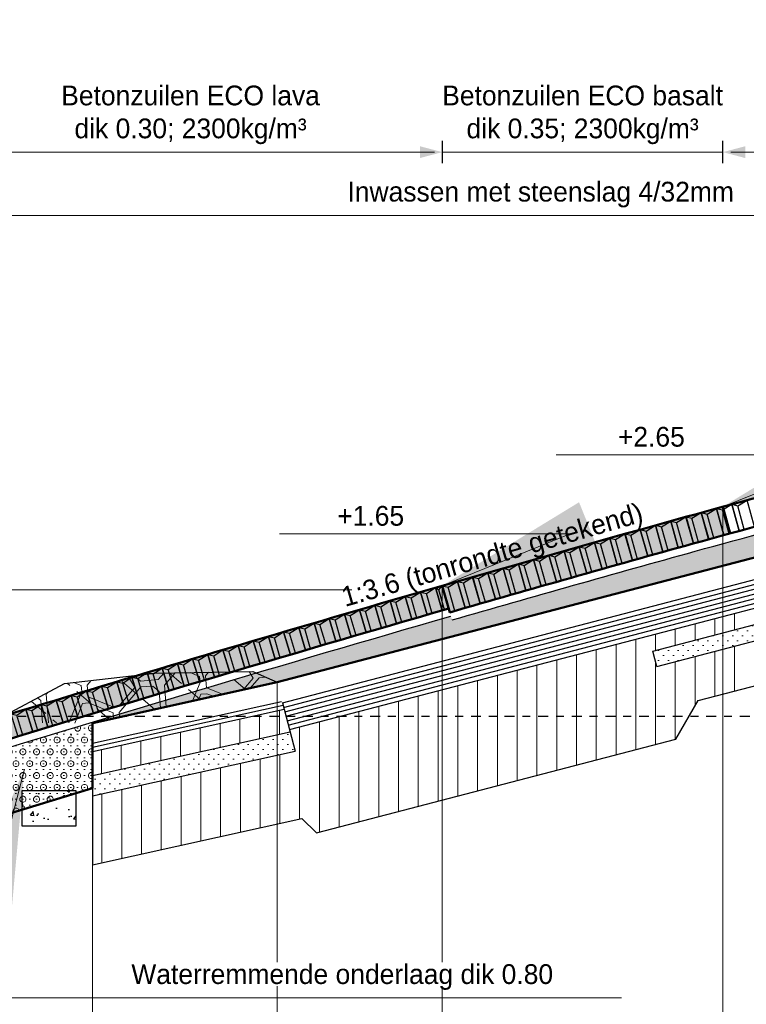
# Model space of a CAD drawing. Header units: metres. Extents: x 132 to 905, y -50 to 63.
# Tile 83 of 86: x 877 to 886, y -42 to -30. Entities that reach past the tile are written whole.
import ezdxf
from ezdxf.enums import TextEntityAlignment as Align

# ---------------------------------------------------------------- set-up
doc = ezdxf.new("R2010")
doc.units = ezdxf.units.M
doc.header["$LTSCALE"] = 0.1
doc.linetypes.add('NAP', pattern=[20, 12.5, -2.5, 2.5, -2.5])
for name, color, linetype in [('DP-arcering_lgrijs', 9, 'Continuous'), ('DP-BS-KANT-KREUKELBERM', 255, 'Continuous'), ('DP-BS-TEENSCHOT-GECONSTRUEERD', 198, 'Continuous'), ('DP-NW-Maatvoering', 7, 'Continuous')]:
    doc.layers.add(name, color=color, linetype=linetype)
for name, color, linetype, lineweight in [('DP-BS-arcering_klei', 253, 'Continuous', 0), ('DP-BS-arcering_kreukelberm', 253, 'Continuous', 0), ('DP-BS-arcering_slakken', 253, 'Continuous', 25), ('DP-BS-arcering_zand', 251, 'Continuous', 0), ('DP-BS-basalt 025', 253, 'basalt25', 13), ('DP-BS-Matenbalk_verlenglijnen', 253, 'Continuous', 0), ('DP-BS-profiel', 2, 'Continuous', 25), ('DP-NAP-lijn', 6, 'NAP', 25), ('DP-NW-arcering_betonzuilen', 6, 'Continuous', 25), ('DP-NW-arcering_waterremmende_onderlaag', 7, 'Continuous', 18), ('DP-NW-Matenbalk_verlenglijnen', 135, 'Continuous', 0), ('DP-NW-Profiel', 4, 'Continuous', 50), ('DP-NW-Uitvullaag', 1, 'Uitvullaag', 18), ('DP-Waterlijn', 1, 'Continuous', 13), ('DP-Waterlijn_tekst', 7, 'Continuous', 35)]:
    doc.layers.add(name, color=color, linetype=linetype, lineweight=lineweight)
doc.layers.add('DP-BS-arcrand', color=111, linetype='Continuous', plot=False)
doc.layers.add('DP-NW-arcrand', color=142, linetype='Continuous', plot=False)
doc.styles.add('Ontwnota-dwp-Bruinissepolder tot Grevelingendam$0$StagCAD', font='StagCAD.ttf')
doc.styles.add('StagCAD', font='StagCAD.ttf')
doc.linetypes.add('basalt25', pattern='A,0,-0.25,[57,BASALT25.shx,S=0.004,R=0,X=0,Y=0],-0.25', length=0.5)
doc.linetypes.add('Uitvullaag', pattern='A,0,-0.005,[191,UITVULLAAG.shx,S=0.006999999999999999,R=0,X=0,Y=0],-0.5', length=0.505)
doc.dimstyles.new('leader 1_100', dxfattribs={"dimscale": 0.1, "dimtxt": 2.5, "dimasz": 2, "dimexe": 0, "dimexo": 0, "dimgap": 1, "dimtad": 1, "dimrnd": 0.001, "dimzin": 1, "dimdsep": 46, "dimtxsty": 'StagCAD', "dimblk": 'RAD_PIJL', "dimcen": 0.09, "dimse1": 1, "dimse2": 1, "dimclrd": 1, "dimclre": 1, "dimclrt": 7, "dimazin": 0, "dimtfac": 1, "dimtix": 1, "dimtmove": 0, "dimatfit": 0, "dimfxl": 1, "dimtvp": 0.8299999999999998, "dimtolj": 1, "dimtzin": 0, "dimlwd": 15, "dimarcsym": 0})
doc.dimstyles.new('Ontwnota-dwp-Bruinissepolder tot Grevelingendam$0$GM-maatvoering', dxfattribs={"dimtxt": 2.5, "dimasz": 1, "dimexe": 0, "dimexo": 0, "dimgap": 1, "dimtad": 1, "dimrnd": 0.001, "dimzin": 1, "dimdsep": 46, "dimtxsty": 'Ontwnota-dwp-Bruinissepolder tot Grevelingendam$0$StagCAD', "dimblk1": 'Ontwnota-dwp-Bruinissepolder tot Grevelingendam$0$DIM_PIJL', "dimblk2": 'Ontwnota-dwp-Bruinissepolder tot Grevelingendam$0$DIM_PIJL', "dimsah": 1, "dimcen": 0.09, "dimse1": 1, "dimse2": 1, "dimclrd": 1, "dimclre": 1, "dimclrt": 7, "dimazin": 0, "dimtfac": 1, "dimtix": 1, "dimtmove": 0, "dimatfit": 3, "dimldrblk": 'Ontwnota-dwp-Bruinissepolder tot Grevelingendam$0$RAD_PIJL', "dimfxl": 1, "dimtvp": 0.8299999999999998, "dimtolj": 1, "dimtzin": 0, "dimlwd": 15, "dimarcsym": 0})
doc.dimstyles.new('Ontwnota-dwp-Bruinissepolder tot Grevelingendam$0$leader 1_100', dxfattribs={"dimscale": 0.1, "dimtxt": 2.5, "dimasz": 2, "dimexe": 0, "dimexo": 0, "dimgap": 1, "dimtad": 1, "dimrnd": 0.001, "dimzin": 1, "dimdsep": 46, "dimtxsty": 'Ontwnota-dwp-Bruinissepolder tot Grevelingendam$0$StagCAD', "dimblk": 'Ontwnota-dwp-Bruinissepolder tot Grevelingendam$0$RAD_PIJL', "dimcen": 0.09, "dimse1": 1, "dimse2": 1, "dimclrd": 1, "dimclre": 1, "dimclrt": 7, "dimazin": 0, "dimtfac": 1, "dimtix": 1, "dimtmove": 0, "dimatfit": 0, "dimfxl": 1, "dimtvp": 0.8299999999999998, "dimtolj": 1, "dimtzin": 0, "dimlwd": 15, "dimarcsym": 0})

# ---------------------------------------------------------------- blocks, each defined once
blk = doc.blocks.new('*U217')
at = {"layer": 'DP-NAP-lijn'}
blk.add_line((0, 0), (373.8044740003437, 0), dxfattribs=at)
at = {"layer": 'DP-Waterlijn'}
blk.add_line((0, 16.00000000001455), (137.9105822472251, 16.00000000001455), dxfattribs=at)
at = {"layer": 'DP-NAP-lijn', "style": 'StagCAD'}
blk.add_attdef('NAPLIJN', (6.246522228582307, 0.9999999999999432), '', height=2.5, dxfattribs=at)
at = {"layer": 'DP-Waterlijn_tekst', "style": 'StagCAD'}
blk.add_attdef('WP', text='', height=2.5, dxfattribs=at).set_placement((11.17347716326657, 16.00000000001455), align=Align.BOTTOM_CENTER)
blk = doc.blocks.new('dp800')
at = {"layer": 'DP-BS-arcering_klei'}
h = blk.add_hatch(dxfattribs=at)
h.set_pattern_fill('_USER', color=251, scale=2.5, angle=90, pattern_type=0)
h.set_pattern_definition([(90, (-642.3981741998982, 21.93380113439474), (-0.25, 0), [])])
h.paths.add_polyline_path([(31.20924609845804, -14.59614408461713), (33.72027528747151, -13.68195409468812), (35.34524546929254, -13.79528000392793), (37.45090916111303, -14.76626742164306), (37.45090916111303, -12.12338673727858), (35.95090916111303, -11.43168979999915), (34.60505606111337, -11.33782959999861), (28.22386636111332, -13.66102829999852), (23.37668656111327, -14.01489179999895), (23.37659020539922, -14.63489179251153), (22.39525250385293, -14.63473928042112), (22.36563896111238, -14.64247682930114), (22.36563896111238, -14.84919106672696), (22.42093429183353, -14.83474327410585), (23.37655912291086, -14.83489179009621), (23.3765280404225, -15.03489178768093), (22.44661607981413, -15.03474726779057), (22.33584641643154, -15.06368962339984), (22.32563896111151, -15.1147268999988), (22.30563896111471, -15.1147268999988), (22.29743857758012, -15.0737249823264), (17.72090240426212, -16.26950127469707), (17.67034291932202, -16.07599742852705), (22.26563896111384, -14.87531948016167), (22.26563896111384, -14.66860524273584), (17.61978343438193, -15.88249358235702), (13.07524136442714, -17.06991032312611), (13.14618928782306, -17.34144584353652), (10.58426636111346, -17.90772347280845), (10.58426636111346, -18.77824008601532), (13.23318898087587, -18.19273237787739), (13.41651788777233, -18.37606128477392), (17.96105995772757, -17.18864454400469), (18.2421572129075, -16.70176981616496), (22.51724099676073, -15.58475825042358), (23.37644256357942, -15.58489178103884), (23.62774453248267, -15.14962400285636)])
h = blk.add_hatch(dxfattribs=at)
h.set_pattern_fill('_USER', color=251, scale=2.5, angle=90, pattern_type=0)
h.set_pattern_definition([(90, (-576.9045302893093, 18.03241625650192), (-0.25, 0), [])])
h.paths.add_polyline_path([(13.08294419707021, -17.09939099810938), (13.00705008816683, -16.80892518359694), (10.58426636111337, -17.34444801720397), (10.58426636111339, -17.6516891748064)])
at = {"layer": 'DP-BS-arcering_kreukelberm'}
h = blk.add_hatch(dxfattribs=at)
h.set_pattern_fill('NATUURST', color=251, scale=0.15, angle=94.43536414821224, style=0, pattern_type=2)
h.set_pattern_definition([(94.43536414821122, (3.215475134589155, -17.37331301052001), (-1.611509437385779, 1.379506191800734), [0.07499999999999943, -0.07499999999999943, 0.1499999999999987, -1.199999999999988]), (94.43536414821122, (3.187100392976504, -17.97731621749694), (-1.611509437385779, 1.379506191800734), [0.3749999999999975, -1.124999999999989]), (94.43536414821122, (3.118125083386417, -18.05789168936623), (-1.611509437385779, 1.379506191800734), [0.3749999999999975, -1.124999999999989]), (94.43536414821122, (2.692047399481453, -17.41391357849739), (-1.611509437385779, 1.379506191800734), [0.07499999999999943, -1.424999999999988]), (94.43536414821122, (2.600497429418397, -18.17326764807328), (-1.611509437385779, 1.379506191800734), [0.2249999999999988, -1.274999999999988]), (94.43536414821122, (2.525722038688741, -18.17906772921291), (-1.611509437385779, 1.379506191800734), [0.2249999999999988, -1.274999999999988]), (94.43536414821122, (2.38134567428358, -17.28756312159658), (-1.611509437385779, 1.379506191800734), [0.4499999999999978, -1.049999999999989]), (94.43536414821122, (2.312370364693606, -17.36813859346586), (-1.611509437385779, 1.379506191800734), [0.4499999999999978, -1.049999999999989]), (94.43536414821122, (2.191819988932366, -17.75361570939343), (-1.611509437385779, 1.379506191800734), [0.1499999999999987, -1.349999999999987]), (94.43536414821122, (2.111244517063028, -17.68464039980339), (-1.611509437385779, 1.379506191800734), [0.07499999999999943, -1.424999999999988]), (94.43536414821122, (2.013894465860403, -18.36921907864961), (-1.611509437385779, 1.379506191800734), [0.07499999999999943, -0.07499999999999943, 0.07499999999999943, -1.274999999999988]), (184.4353641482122, (2.312996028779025, -18.34601875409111), (-1.379506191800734, -1.611509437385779), [0.2249999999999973, -1.274999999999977]), (184.4353641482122, (2.830623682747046, -18.23064279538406), (-1.379506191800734, -1.611509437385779), [0.07499999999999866, -0.1499999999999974, 0.07499999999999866, -0.1499999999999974, 0.2999999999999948, -0.7499999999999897]), (184.4353641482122, (1.921718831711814, -18.15069298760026), (-1.379506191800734, -1.611509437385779), [0.07499999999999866, -1.424999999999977]), (184.4353641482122, (2.577297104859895, -17.87416608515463), (-1.379506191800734, -1.611509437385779), [0.07499999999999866, -1.424999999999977]), (184.4353641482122, (2.197620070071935, -17.8283911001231), (-1.379506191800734, -1.611509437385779), [0.07499999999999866, -1.424999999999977]), (184.4353641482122, (3.008549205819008, -17.61503942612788), (-1.379506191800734, -1.611509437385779), [0.1499999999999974, -1.349999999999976]), (184.4353641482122, (3.077524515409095, -17.5344639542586), (-1.379506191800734, -1.611509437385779), [0.2249999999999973, -1.274999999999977]), (184.4353641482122, (2.174419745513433, -17.52928953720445), (-1.379506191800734, -1.611509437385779), [0.1499999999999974, -0.07499999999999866, 0.1499999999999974, -1.124999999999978]), (184.4353641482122, (2.617272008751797, -17.41971365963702), (-1.379506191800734, -1.611509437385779), [0.2999999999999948, -1.199999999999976]), (184.4353641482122, (2.611471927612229, -17.34493826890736), (-1.379506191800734, -1.611509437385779), [0.1499999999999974, -1.349999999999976]), (184.4353641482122, (3.123299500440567, -17.15478691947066), (-1.379506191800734, -1.611509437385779), [0.2999999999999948, -1.199999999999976]), (184.4353641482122, (3.117499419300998, -17.08001152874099), (-1.379506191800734, -1.611509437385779), [0.2249999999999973, -1.274999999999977]), (139.4353641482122, (3.089124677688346, -17.68401473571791), (-1.495507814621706, -0.1160016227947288), [0.106066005, -2.015254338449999]), (139.4353641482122, (2.697847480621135, -17.48868896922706), (-1.495507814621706, -0.1160016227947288), [0.106066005, -2.015254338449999]), (139.4353641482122, (2.461921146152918, -17.35653843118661), (-1.495507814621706, -0.1160016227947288), [0.106066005, -2.015254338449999]), (139.4353641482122, (2.393571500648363, -18.41499406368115), (-1.495507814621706, -0.1160016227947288), [0.106066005, -2.015254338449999]), (139.4353641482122, (2.082869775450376, -18.28864360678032), (-1.495507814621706, -0.1160016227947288), [0.106066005, -2.015254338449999]), (139.4353641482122, (2.853198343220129, -17.55186419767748), (-1.495507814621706, -0.1160016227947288), [0.2121315, -1.909188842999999]), (139.4353641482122, (1.869518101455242, -17.47771447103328), (-1.495507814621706, -0.1160016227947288), [0.2121315, -1.909188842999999]), (229.4353641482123, (3.29605060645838, -17.44228832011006), (0.1160016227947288, -1.495507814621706), [0.2121314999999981, -1.909188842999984]), (229.4353641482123, (3.215475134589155, -17.37331301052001), (0.1160016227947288, -1.495507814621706), [0.2121314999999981, -1.909188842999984]), (229.4353641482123, (2.824197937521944, -17.17798724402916), (0.1160016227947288, -1.495507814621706), [0.2121314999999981, -1.909188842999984]), (229.4353641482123, (2.318170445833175, -17.44291398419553), (0.1160016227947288, -1.495507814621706), [0.2121314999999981, -1.909188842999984]), (229.4353641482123, (2.312370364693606, -17.36813859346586), (0.1160016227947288, -1.495507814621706), [0.2121314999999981, -1.909188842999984]), (229.4353641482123, (2.784223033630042, -17.63243966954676), (0.1160016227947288, -1.495507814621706), [0.3181979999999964, -1.803122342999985]), (229.4353641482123, (2.818397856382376, -17.10321185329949), (0.1160016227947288, -1.495507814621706), [0.3181979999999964, -1.803122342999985]), (229.4353641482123, (2.858998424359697, -17.62663958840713), (0.1160016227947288, -1.495507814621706), [0.4242640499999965, -1.697056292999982]), (229.4353641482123, (2.013894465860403, -18.36921907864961), (0.1160016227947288, -1.495507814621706), [0.4242640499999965, -1.697056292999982]), (229.4353641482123, (2.088669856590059, -18.36341899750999), (0.1160016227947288, -1.495507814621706), [0.4242640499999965, -1.697056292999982]), (229.4353641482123, (2.905399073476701, -18.22484271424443), (0.1160016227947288, -1.495507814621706), [0.1060660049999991, -2.015254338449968]), (229.4353641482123, (2.531522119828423, -18.25384311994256), (0.1160016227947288, -1.495507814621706), [0.1060660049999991, -2.015254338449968]), (121.0004153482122, (3.209675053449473, -17.29853761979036), (-0.1160016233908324, 1.495507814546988), [0.167705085, -3.186396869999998]), (121.0004153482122, (2.784223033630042, -17.63243966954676), (-0.1160016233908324, 1.495507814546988), [0.167705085, -3.186396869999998]), (121.0004153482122, (2.893173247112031, -17.09741177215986), (-0.1160016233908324, 1.495507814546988), [0.3354102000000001, -3.0186917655]), (121.0004153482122, (2.818397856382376, -17.10321185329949), (-0.1160016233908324, 1.495507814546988), [0.3354102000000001, -3.0186917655]), (157.8703129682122, (2.105444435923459, -17.60986500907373), (-1.495507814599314, -0.1160016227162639), [0.1676999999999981, -1.676999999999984, 0.3353999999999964, -1.174001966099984]), (157.8703129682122, (2.761648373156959, -18.31121826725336), (-1.495507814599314, -0.1160016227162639), [0.1677050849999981, -3.186396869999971]), (157.8703129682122, (3.342451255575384, -18.04049144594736), (-1.495507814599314, -0.1160016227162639), [0.1677050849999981, -3.186396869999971]), (157.8703129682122, (2.75584829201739, -18.23644287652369), (-1.495507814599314, -0.1160016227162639), [0.1677050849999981, -3.186396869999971]), (157.8703129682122, (2.024868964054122, -17.5408896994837), (-1.495507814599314, -0.1160016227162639), [0.1677050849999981, -3.186396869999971]), (157.8703129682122, (2.105444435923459, -17.60986500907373), (-1.495507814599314, -0.1160016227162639), [0.1677050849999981, -3.186396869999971]), (157.8703129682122, (2.502521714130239, -17.87996616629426), (-1.495507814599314, -0.1160016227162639), [0.3354101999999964, -3.018691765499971]), (157.8703129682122, (2.508321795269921, -17.95474155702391), (-1.495507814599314, -0.1160016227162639), [0.3354101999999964, -3.018691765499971]), (211.0004153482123, (2.525722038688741, -18.17906772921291), (-1.495507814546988, -0.1160016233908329), [0.1677050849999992, -3.186396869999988]), (211.0004153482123, (3.192900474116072, -18.05209160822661), (-1.495507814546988, -0.1160016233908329), [0.3354101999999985, -3.018691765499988]), (211.0004153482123, (3.118125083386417, -18.05789168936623), (-1.495507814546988, -0.1160016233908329), [0.3354101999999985, -3.018691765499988]), (247.8703129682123, (2.122844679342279, -17.83419118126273), (0.1160016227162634, -1.495507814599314), [0.3354102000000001, -3.0186917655]), (247.8703129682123, (2.111244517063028, -17.68464039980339), (0.1160016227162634, -1.495507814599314), [0.5031152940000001, -2.850986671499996]), (139.4353641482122, (3.345818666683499, -18.08390454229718), (-0.3048306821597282, -0.3560966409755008), [0.234375, -0.1171875])])
h.paths.add_polyline_path([(12.91850696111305, -16.47004839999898), (12.61368966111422, -16.33500000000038), (11.37185766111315, -16.35600000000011), (10.23029786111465, -16.48700000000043), (9.295184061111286, -16.98500000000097), (10.58426636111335, -16.98600000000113)])
at = {"layer": 'DP-BS-arcering_zand'}
h = blk.add_hatch(dxfattribs=at)
h.set_pattern_fill('CUNETZAND', color=256, scale=0.1, pattern_type=2)
h.set_pattern_definition([(0, (-686.4224177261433, -2.066198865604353), (0.0625, 0.0625), [0, -0.125])])
h.paths.add_polyline_path([(17.67034291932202, -16.07599742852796), (17.72090240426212, -16.26950127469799), (22.29743857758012, -15.07372498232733), (22.26563896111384, -14.91472689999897), (22.26563896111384, -14.87531948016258)])
h = blk.add_hatch(dxfattribs=at)
h.set_pattern_fill('CUNETZAND', color=256, scale=0.1, pattern_type=2)
h.set_pattern_definition([(0, (-686.4224177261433, -2.066198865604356), (0.0625, 0.0625), [0, -0.125])])
h.paths.add_polyline_path([(10.58426636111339, -17.6516891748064), (10.58426636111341, -17.90772347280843), (13.14618928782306, -17.34144584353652), (13.08294419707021, -17.09939099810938)])
at = {"layer": 'DP-BS-basalt 025', "color": 251, "ltscale": 10}
blk.add_lwpolyline([(10.58426636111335, -16.98600000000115), (12.91850696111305, -16.47004839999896), (22.31563896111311, -14.01472689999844), (23.37668656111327, -14.01489179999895)], dxfattribs=at)
at = {"layer": 'DP-BS-KANT-KREUKELBERM'}
blk.add_point((12.91850696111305, -16.47004839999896), dxfattribs=at)
at = {"layer": 'DP-BS-Matenbalk_verlenglijnen'}
for points in [[(12.91850696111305, -16.47004839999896, 0), (12.91850696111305, -23.99999999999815, 0)], [(12.91850696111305, -16.47004839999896, 0), (12.91850696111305, -23.99999999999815, 0)], [(10.58426636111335, -16.98600000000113, 0), (10.58426636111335, -23.99999999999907, 0)]]:
    blk.add_polyline3d(points, dxfattribs=at)
at = {"layer": 'DP-BS-profiel', "color": 1}
for p, q in [((12.91850696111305, -16.47004839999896), (22.315638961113, -14.01472689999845)), ((18.2421572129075, -16.70176981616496), (22.51724099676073, -15.58475825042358)), ((17.72090240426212, -16.26950127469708), (17.67034291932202, -16.07599742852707)), ((10.58426636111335, -16.98600000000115), (12.91850696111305, -16.47004839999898)), ((10.58426636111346, -17.24203429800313), (12.97246364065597, -16.714156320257)), ((10.58426636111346, -17.34444801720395), (13.00705008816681, -16.80892518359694)), ((12.9867622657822, -16.73127859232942), (13.14618928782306, -17.34144584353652)), ((17.96105995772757, -17.18864454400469), (18.2421572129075, -16.70176981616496)), ((10.58426636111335, -16.98600000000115), (10.58426636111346, -18.77824008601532)), ((10.58426636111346, -17.65168917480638), (13.08294419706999, -17.09939099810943)), ((10.58426636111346, -17.90772347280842), (13.14618928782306, -17.34144584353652)), ((10.58426636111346, -18.77824008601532), (13.23318898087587, -18.19273237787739)), ((13.41651788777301, -18.37606128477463), (13.23318898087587, -18.19273237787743))]:
    blk.add_line(p, q, dxfattribs=at)
at = {"layer": 'DP-BS-profiel', "color": 251}
blk.add_line((10.58426636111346, -17.29324115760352), (12.99440107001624, -16.76051421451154), dxfattribs=at)
at = {"layer": 'DP-BS-profiel', "color": 1}
for points in [[(12.9867622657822, -16.73127859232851), (22.26563896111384, -14.30685532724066)], [(17.61978343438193, -15.88249358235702), (22.26563896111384, -14.66860524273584)], [(17.67034291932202, -16.07599742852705), (22.26563896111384, -14.87531948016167)], [(17.72090240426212, -16.26950127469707), (22.29743857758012, -15.0737249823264)], [(13.07524136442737, -17.06991032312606), (17.61978343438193, -15.88249358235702)], [(9.295184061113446, -16.98500000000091), (10.23029786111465, -16.48700000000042), (11.37185766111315, -16.35600000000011), (12.61368966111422, -16.33500000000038), (12.91850696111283, -16.47004839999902)], [(13.41651788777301, -18.37606128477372), (17.96105995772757, -17.18864454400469)]]:
    blk.add_lwpolyline(points, dxfattribs=at)
at = {"layer": 'DP-BS-profiel', "color": 251}
for points in [[(13.00150035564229, -16.78768496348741), (17.54604242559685, -15.6002682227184), (22.26563896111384, -14.36711252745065)], [(13.01624855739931, -16.84413003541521), (17.56079062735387, -15.6567132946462), (22.26563896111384, -14.42741107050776)], [(13.03099675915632, -16.90057510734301), (17.57553882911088, -15.71315836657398), (22.26563896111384, -14.48770961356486)], [(13.04574496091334, -16.9570201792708), (17.5902870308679, -15.7696034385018), (22.26563896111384, -14.54800815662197)], [(13.06049316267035, -17.0134652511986), (17.60503523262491, -15.82604851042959), (22.26563896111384, -14.60830669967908)]]:
    blk.add_lwpolyline(points, dxfattribs=at)
at = {"layer": 'DP-BS-TEENSCHOT-GECONSTRUEERD'}
blk.add_point((10.31370066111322, -17.13603049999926), dxfattribs=at)
at = {"layer": 'DP-NAP-lijn', "ltscale": 4, "xscale": 0.0999999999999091, "yscale": 0.0999999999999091, "zscale": 0.0999999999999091}
blk.add_blockref('*U217', (0.07046176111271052, -16.89999999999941), dxfattribs=at)
blk = doc.blocks.new('Ontwnota-dwp-Bruinissepolder tot Grevelingendam$0$DIM_PIJL')
at = {"color": 1}
blk.add_line((0, 1.414213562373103), (0, -1.414213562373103), dxfattribs=at)
at = {"color": 1, "linetype": 'ByBlock'}
blk.add_solid([(-2.828427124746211, -0.75), (-2.828427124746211, 0.75), (0, 0)], dxfattribs=at)
blk = doc.blocks.new('*D101')
at = {"layer": 'Defpoints', "color": 0, "transparency": 16777216}
for p in [(891.2592861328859, -32.49903825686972), (891.2592861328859, -35.09383447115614), (876.0400852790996, -39.08380113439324)]:
    blk.add_point(p, dxfattribs=at)
at = {"layer": 'DP-NW-Maatvoering', "color": 1, "lineweight": 15, "transparency": 16777216}
blk.add_line((876.1400852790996, -32.49903825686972), (891.1592861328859, -32.49903825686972), dxfattribs=at)
at = {"layer": 'DP-NW-Maatvoering', "color": 1, "lineweight": 15, "transparency": 16777216, "xscale": 0.1, "yscale": 0.1, "zscale": 0.1, "rotation": 180}
blk.add_blockref('Ontwnota-dwp-Bruinissepolder tot Grevelingendam$0$DIM_PIJL', (876.0400852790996, -32.49903825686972), dxfattribs=at)
at = {"layer": 'DP-NW-Maatvoering', "color": 1, "lineweight": 15, "transparency": 16777216, "xscale": 0.1, "yscale": 0.1, "zscale": 0.1}
blk.add_blockref('Ontwnota-dwp-Bruinissepolder tot Grevelingendam$0$DIM_PIJL', (891.2592861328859, -32.49903825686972), dxfattribs=at)
at = {"layer": 'DP-NW-Maatvoering', "color": 7, "transparency": 16777216, "insert": (883.6496857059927, -32.23653825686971), "char_height": 0.25, "attachment_point": 5, "style": 'Ontwnota-dwp-Bruinissepolder tot Grevelingendam$0$StagCAD'}
blk.add_mtext('\\A1;Inwassen met steenslag 4/32mm', dxfattribs=at)
blk = doc.blocks.new('Ontwnota-dwp-Bruinissepolder tot Grevelingendam$0$RAD_PIJL')
at = {"color": 1, "linetype": 'Continuous'}
blk.add_solid([(-2.828427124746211, -0.75), (-2.828427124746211, 0.75), (0, 0)], dxfattribs=at)
blk = doc.blocks.new('*D202')
at = {"layer": 'Defpoints', "color": 0, "transparency": 16777216}
for p in [(891.2592862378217, -31.69903825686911), (891.2592862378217, -35.09383309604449), (885.9540373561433, -36.18385292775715)]:
    blk.add_point(p, dxfattribs=at)
at = {"layer": 'DP-NW-Maatvoering', "color": 1, "lineweight": 15, "transparency": 16777216}
blk.add_line((886.0540373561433, -31.69903825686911), (891.1592862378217, -31.69903825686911), dxfattribs=at)
at = {"layer": 'DP-NW-Maatvoering', "color": 1, "lineweight": 15, "transparency": 16777216, "xscale": 0.1, "yscale": 0.1, "zscale": 0.1, "rotation": 180}
blk.add_blockref('Ontwnota-dwp-Bruinissepolder tot Grevelingendam$0$DIM_PIJL', (885.9540373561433, -31.69903825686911), dxfattribs=at)
at = {"layer": 'DP-NW-Maatvoering', "color": 1, "lineweight": 15, "transparency": 16777216, "xscale": 0.1, "yscale": 0.1, "zscale": 0.1}
blk.add_blockref('Ontwnota-dwp-Bruinissepolder tot Grevelingendam$0$DIM_PIJL', (891.2592862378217, -31.69903825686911), dxfattribs=at)
at = {"layer": 'DP-NW-Maatvoering', "color": 7, "transparency": 16777216, "insert": (888.6066617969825, -31.22820492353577), "char_height": 0.25, "attachment_point": 5, "style": 'Ontwnota-dwp-Bruinissepolder tot Grevelingendam$0$StagCAD'}
blk.add_mtext('\\A1;Betonzuilen\\Pdik 0.35; 2300kg/m³', dxfattribs=at)
blk = doc.blocks.new('*D203')
at = {"layer": 'Defpoints', "color": 0, "transparency": 16777216}
for p in [(882.4048960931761, -31.69903825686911), (882.4048960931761, -37.18374934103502), (876.0400852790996, -39.08380113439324)]:
    blk.add_point(p, dxfattribs=at)
at = {"layer": 'DP-NW-Maatvoering', "color": 1, "lineweight": 15, "transparency": 16777216}
blk.add_line((876.1400852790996, -31.69903825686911), (882.3048960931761, -31.69903825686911), dxfattribs=at)
at = {"layer": 'DP-NW-Maatvoering', "color": 1, "lineweight": 15, "transparency": 16777216, "xscale": 0.1, "yscale": 0.1, "zscale": 0.1, "rotation": 180}
blk.add_blockref('Ontwnota-dwp-Bruinissepolder tot Grevelingendam$0$DIM_PIJL', (876.0400852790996, -31.69903825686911), dxfattribs=at)
at = {"layer": 'DP-NW-Maatvoering', "color": 1, "lineweight": 15, "transparency": 16777216, "xscale": 0.1, "yscale": 0.1, "zscale": 0.1}
blk.add_blockref('Ontwnota-dwp-Bruinissepolder tot Grevelingendam$0$DIM_PIJL', (882.4048960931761, -31.69903825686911), dxfattribs=at)
at = {"layer": 'DP-NW-Maatvoering', "color": 7, "transparency": 16777216, "insert": (879.2224906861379, -31.22820492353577), "char_height": 0.25, "attachment_point": 5, "style": 'Ontwnota-dwp-Bruinissepolder tot Grevelingendam$0$StagCAD'}
blk.add_mtext('\\A1;Betonzuilen ECO lava\\Pdik 0.30; 2300kg/m³', dxfattribs=at)
blk = doc.blocks.new('*D204')
at = {"layer": 'Defpoints', "color": 0, "transparency": 16777216}
for p in [(885.9540373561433, -31.69903825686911), (885.9540373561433, -36.18380825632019), (882.4049098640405, -37.18379716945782)]:
    blk.add_point(p, dxfattribs=at)
at = {"layer": 'DP-NW-Maatvoering', "color": 1, "lineweight": 15, "transparency": 16777216}
for p, q in [((882.3049098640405, -31.69903825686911), (882.2049098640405, -31.69903825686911)), ((882.4049098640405, -31.69903825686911), (885.9540373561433, -31.69903825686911)), ((886.0540373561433, -31.69903825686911), (886.1540373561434, -31.69903825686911))]:
    blk.add_line(p, q, dxfattribs=at)
at = {"layer": 'DP-NW-Maatvoering', "color": 1, "lineweight": 15, "transparency": 16777216, "xscale": 0.1, "yscale": 0.1, "zscale": 0.1}
blk.add_blockref('Ontwnota-dwp-Bruinissepolder tot Grevelingendam$0$DIM_PIJL', (882.4049098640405, -31.69903825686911), dxfattribs=at)
at = {"layer": 'DP-NW-Maatvoering', "color": 1, "lineweight": 15, "transparency": 16777216, "xscale": 0.1, "yscale": 0.1, "zscale": 0.1, "rotation": 180}
blk.add_blockref('Ontwnota-dwp-Bruinissepolder tot Grevelingendam$0$DIM_PIJL', (885.9540373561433, -31.69903825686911), dxfattribs=at)
at = {"layer": 'DP-NW-Maatvoering', "color": 7, "transparency": 16777216, "insert": (884.1794736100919, -31.22820492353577), "char_height": 0.25, "attachment_point": 5, "style": 'Ontwnota-dwp-Bruinissepolder tot Grevelingendam$0$StagCAD'}
blk.add_mtext('\\A1;Betonzuilen ECO basalt\\Pdik 0.35; 2300kg/m³', dxfattribs=at)
blk = doc.blocks.new('RAD_PIJL')
at = {"color": 1, "linetype": 'Continuous'}
blk.add_solid([(-2.828427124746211, -0.75), (-2.828427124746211, 0.75), (0, 0)], dxfattribs=at)
blk = doc.blocks.new('BTZL-30-20')
blk.add_line((0.0666666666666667, 0), (0.0666666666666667, 0.262))
blk.add_lwpolyline([(0, 0), (0.2, 0), (0.2, 0.3), (0, 0.3)], close=True)
blk.add_lwpolyline([(0, 0.3), (0.0666666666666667, 0.262), (0.2, 0.3)])
blk = doc.blocks.new('BTZL-35-20')
blk.add_line((0.0666666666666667, 0), (0.0666666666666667, 0.312))
blk.add_lwpolyline([(0, 0), (0.2, 0), (0.2, 0.35), (0, 0.35), (0, 0)], close=True)
blk.add_lwpolyline([(0, 0.35), (0.0666666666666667, 0.312), (0.2, 0.35)])

msp = doc.modelspace()

# ---------------------------------------------------------------- hatches: boundary and pattern name
at = {"layer": 'DP-arcering_lgrijs'}
h = msp.add_hatch(color=256, dxfattribs=at)
h.dxf.hatch_style = 1
edge = h.paths.add_edge_path()
edge.add_line((882.4879114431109, -37.4720749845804), (882.4048332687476, -37.18380771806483))
edge.add_arc((976.6375697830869, -364.4626725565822), 340.5749021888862, 106.0625891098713, 107.1547937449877)
edge.add_line((876.1835565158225, -39.0394785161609), (876.2718748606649, -39.32618371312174))
edge.add_arc((976.6203502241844, -364.4049504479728), 340.2146691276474, 106.06247943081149, 107.1549196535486, ccw=False)
edge = h.paths.add_edge_path()
edge.add_line((886.045762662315, -36.52152690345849), (885.9540267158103, -36.18376273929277))
edge.add_arc((934.4458278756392, -215.0786480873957), 185.3505726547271, 105.1663320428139, 106.3061145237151)
edge.add_line((882.4051076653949, -37.18374028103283), (882.4879114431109, -37.4720749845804))
edge.add_line((882.4879114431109, -37.4720749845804), (882.5017486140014, -37.52013369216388))
edge.add_arc((968.0113480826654, -334.2020705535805), 308.7589079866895, 105.39475859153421, 106.07802729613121, ccw=False)
at = {"layer": 'DP-BS-arcering_slakken'}
h = msp.add_hatch(dxfattribs=at)
h.set_pattern_fill('AR-CONC', color=256, scale=0.003)
h.set_pattern_definition([(49.99999999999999, (273.9561079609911, -31.85688374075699), (0.5465540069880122, -0.0478172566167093), [0.05715, -0.6286500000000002]), (355, (273.9561079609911, -31.85688374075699), (-0.105730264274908, 0.5731705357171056), [0.04572, -0.50292175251]), (100.4514446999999, (274.0016539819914, -31.86086850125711), (0.4408237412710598, 0.5253532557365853), [0.04857002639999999, -0.534270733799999]), (46.18419999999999, (273.9561079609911, -31.70448374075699), (0.8132371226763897, -0.1261269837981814), [0.085725, -0.9429749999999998]), (96.63555760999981, (274.023877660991, -31.714994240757), (0.712212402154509, 0.7422783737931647), [0.07285506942, -0.80140682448]), (351.1841511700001, (273.9561079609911, -31.70448374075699), (0.7122124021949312, 0.7422783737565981), [0.06857990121, -0.75437919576]), (21, (274.0323079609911, -31.742583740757), (0.4548431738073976, -0.3067955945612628), [0.05715, -0.6286500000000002]), (326, (274.0323079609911, -31.742583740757), (0.1854060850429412, 0.5525638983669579), [0.04572, -0.5029200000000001]), (71.45144499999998, (274.070211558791, -31.76815004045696), (0.6402492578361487, 0.2457683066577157), [0.04857002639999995, -0.5342698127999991]), (37.50000000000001, (273.9561079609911, -31.85688374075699), (0.0092658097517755, 0.2536651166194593), [0, -0.4968240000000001, 0, -0.51054, 0, -0.5048250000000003]), (7.499999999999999, (273.9561079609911, -31.85688374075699), (0.2004589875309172, 0.3005417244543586), [0, -0.2910839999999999, 0, -0.4853939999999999, 0, -0.192405]), (327.5, (273.7861819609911, -31.85688374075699), (0.4067717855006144, -0.0171862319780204), [0, -0.1905, 0, -0.59436, 0, -0.78867]), (317.5, (273.7099819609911, -31.85688374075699), (0.4443875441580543, 0.0762794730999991), [0, -0.24765, 0, -0.394716, 0, -0.56007])])
h.paths.add_polyline_path([(877.0872923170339, -39.7794304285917), (877.0872923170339, -40.22032630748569), (877.777312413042, -40.22032630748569), (877.777312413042, -39.7794304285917)])
at = {"layer": 'DP-NW-arcering_waterremmende_onderlaag'}
h = msp.add_hatch(dxfattribs=at)
h.set_pattern_fill('GWI_ZANDGRIND', color=256, scale=0.3, style=0, pattern_type=2)
h.set_pattern_definition([(0, (337.3406067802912, 47.22628278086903), (0, 0.075), [0, -0.0866025]), (0, (337.3305585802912, 47.18878278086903), (0.0866025, 0.15), [0.0200964, -0.1531086]), (30, (337.3506549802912, 47.18878278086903), (0.0866025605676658, 0.1499999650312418), [0.0200964, -0.2799036]), (59.99999999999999, (337.3680585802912, 47.19883098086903), (-0.0866025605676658, 0.1499999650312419), [0.0200964, -0.1531086]), (90, (337.3781067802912, 47.21623458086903), (-0.0866025, 0.15), [0.0200964, -0.2799036]), (119.9999999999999, (337.3781067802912, 47.23633098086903), (-0.1732050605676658, -3.49687581e-08), [0.0200964, -0.1531085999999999]), (150, (337.3680585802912, 47.25373458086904), (-0.1732050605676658, 3.49687581e-08), [0.0200964, -0.2799036]), (180, (337.3506549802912, 47.26378278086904), (-0.0866025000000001, -0.15), [0.0200964, -0.1531086]), (210, (337.3305585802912, 47.26378278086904), (-0.0866025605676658, -0.1499999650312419), [0.0200964, -0.2799036]), (240, (337.3131549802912, 47.25373458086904), (0.0866025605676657, -0.1499999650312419), [0.0200964, -0.1531086]), (270, (337.3031067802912, 47.23633098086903), (0.0866025, -0.15), [0.0200964, -0.2799036]), (300.0000000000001, (337.3031067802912, 47.21623458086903), (0.1732050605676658, 3.49687582e-08), [0.0200964, -0.1531086]), (329.9999999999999, (337.3131549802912, 47.19883098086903), (0.1732050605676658, -3.49687582e-08), [0.0200964, -0.2799036])])
edge = h.paths.add_edge_path()
edge.add_line((890.9132879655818, -35.93863248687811), (891.2784708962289, -35.5734495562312))
edge.add_arc((889.7105386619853, -35.62115314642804), 1.568657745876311, 1.742659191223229, 2.838386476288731)
edge.add_arc((891.5833545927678, -45.36957762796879), 9.830868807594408, 91.78418390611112, 104.0738528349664)
edge.add_arc((918.1316828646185, -157.3637877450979), 124.9279751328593, 103.3939312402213, 106.557792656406)
edge.add_line((882.5294168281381, -37.61622984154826), (882.5155827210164, -37.56818176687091))
edge.add_arc((976.6024010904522, -364.3468047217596), 340.053816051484, 106.0622839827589, 106.8595391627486)
edge.add_line((877.9778022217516, -38.90896686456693), (877.9824405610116, -38.91980113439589))
edge.add_line((877.9824405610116, -38.91980113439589), (880.3166811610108, -38.40384953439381))
edge.add_line((880.3166811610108, -38.40384953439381), (889.7138131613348, -35.94852803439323))
edge.add_line((889.7138131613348, -35.94852803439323), (890.7748607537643, -35.94873955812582))
edge.add_line((890.7748607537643, -35.94873955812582), (890.9132879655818, -35.93863248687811))
h = msp.add_hatch(dxfattribs=at)
h.set_pattern_fill('GWI_ZANDGRIND', color=256, scale=0.3, pattern_type=2)
h.set_pattern_definition([(0, (192.0757941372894, -3.284350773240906), (0, 0.075), [0, -0.0866025]), (0, (192.0657459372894, -3.321850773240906), (0.0866025, 0.15), [0.0200964, -0.1531086]), (30, (192.0858423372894, -3.321850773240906), (0.0866025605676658, 0.1499999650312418), [0.0200964, -0.2799036]), (59.99999999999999, (192.1032459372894, -3.311802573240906), (-0.0866025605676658, 0.1499999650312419), [0.0200964, -0.1531086]), (90, (192.1132941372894, -3.294398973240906), (-0.0866025, 0.15), [0.0200964, -0.2799036]), (119.9999999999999, (192.1132941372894, -3.274302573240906), (-0.1732050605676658, -3.49687581e-08), [0.0200964, -0.1531086]), (150, (192.1032459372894, -3.256898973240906), (-0.1732050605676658, 3.49687581e-08), [0.0200964, -0.2799036]), (180, (192.0858423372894, -3.246850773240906), (-0.0866025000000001, -0.15), [0.0200964, -0.1531086]), (210, (192.0657459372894, -3.246850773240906), (-0.0866025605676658, -0.1499999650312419), [0.0200964, -0.2799036]), (240, (192.0483423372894, -3.256898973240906), (0.0866025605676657, -0.1499999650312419), [0.0200964, -0.1531086]), (270, (192.0382941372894, -3.274302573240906), (0.0866025, -0.15), [0.0200964, -0.2799036]), (300.0000000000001, (192.0382941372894, -3.294398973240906), (0.1732050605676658, 3.49687582e-08), [0.0200964, -0.1531086]), (329.9999999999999, (192.0483423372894, -3.311802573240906), (0.1732050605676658, -3.49687582e-08), [0.0200964, -0.2799036])])
edge = h.paths.add_edge_path()
edge.add_arc((877.5743794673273, -39.01019348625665), 0.4179529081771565, 12.49028146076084, 14.09925792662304)
edge.add_line((877.9797416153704, -38.90837913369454), (876.232292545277, -39.44337689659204))
edge.add_line((876.232292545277, -39.44337689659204), (876.232292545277, -39.56837689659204))
edge.add_line((876.232292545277, -39.56837689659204), (876.0950852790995, -39.56837689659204))
edge.add_line((876.0950852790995, -39.56837689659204), (876.0950852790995, -39.6838011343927))
edge.add_line((876.0950852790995, -39.6838011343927), (876.0750852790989, -39.6838011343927))
edge.add_line((876.0750852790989, -39.6838011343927), (876.0750852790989, -40.18530488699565))
edge.add_line((876.0750852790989, -40.18530488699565), (876.5400852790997, -40.18530488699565))
edge.add_line((876.5400852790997, -40.18530488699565), (877.9824405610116, -39.74396949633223))
edge.add_line((877.9824405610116, -39.74396949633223), (877.9824405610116, -38.91980113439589))

# ---------------------------------------------------------------- linework, layer by layer
at = {"layer": 'DP-BS-arcrand'}
msp.add_lwpolyline([(877.0872923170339, -40.22032630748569), (877.777312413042, -40.22032630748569), (877.777312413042, -39.7794304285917), (877.0872923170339, -39.7794304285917)], close=True, dxfattribs=at)
at = {"layer": 'DP-NW-arcrand'}
for points in [[(882.5294168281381, -37.61622984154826, -0.002348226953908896), (885.6024660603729, -36.74703861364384, -0.01165161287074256), (889.4298402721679, -35.77934473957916, -0.04612361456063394), (891.1726896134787, -35.54765823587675), (891.2772719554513, -35.54347489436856)], [(876.232292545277, -39.44306648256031, -0.00482071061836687), (882.5155827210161, -37.56818176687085, -0.004767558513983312)]]:
    msp.add_lwpolyline(points, format="xyb", dxfattribs=at)
at = {"layer": 'DP-NW-Matenbalk_verlenglijnen'}
for p, q in [((885.9540373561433, -36.18374934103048), (885.9540373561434, -48.33380113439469)), ((882.4048960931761, -37.18374934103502), (882.404896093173, -48.33380113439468))]:
    msp.add_line(p, q, dxfattribs=at)
at = {"layer": 'DP-NW-Profiel'}
for p, q in [((885.9540373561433, -36.18380113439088), (886.0457730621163, -36.52156519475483)), ((882.4048960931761, -37.18374934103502), (882.5017486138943, -37.52013369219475)), ((877.9824405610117, -39.74396949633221), (877.9824405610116, -38.91980113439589)), ((876.5400852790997, -40.18530488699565), (877.9824405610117, -39.74396949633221))]:
    msp.add_line(p, q, dxfattribs=at)
for points in [[(876.0400852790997, -39.08380113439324, -0.007226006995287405), (885.4820263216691, -36.31345555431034, -0.0116516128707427), (889.3297306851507, -35.34062151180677, -0.04612361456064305), (891.1547039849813, -35.09801780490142), (894.2568891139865, -34.97392898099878)], [(882.5017486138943, -37.52013369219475, -0.002348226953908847), (885.5757016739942, -36.65068682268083, -0.01165161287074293), (889.4075936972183, -35.681850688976, -0.04612361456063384), (891.1686928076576, -35.44773814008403), (891.2732751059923, -35.44355480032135)], [(876.2718748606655, -39.32618371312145, -0.004767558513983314), (882.4879145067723, -37.47208561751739)]]:
    msp.add_lwpolyline(points, format="xyb", dxfattribs=at)
msp.add_lwpolyline([(877.9824405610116, -38.91980113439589), (880.3166811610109, -38.40384953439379), (889.7138131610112, -35.94852803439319)], dxfattribs=at)
at = {"layer": 'DP-NW-Uitvullaag', "ltscale": 4, "flags": 128}
for points in [[(882.5017486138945, -37.52013369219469, -0.002348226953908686), (885.5757016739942, -36.65068682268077, -0.01165161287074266), (889.4075936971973, -35.6818506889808, -0.04612361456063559), (891.1686928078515, -35.44773814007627), (891.2732751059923, -35.44355480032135)], [(876.2718748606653, -39.32618371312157, -0.004767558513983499), (882.4879145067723, -37.47208561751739, -0.004767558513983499)]]:
    msp.add_lwpolyline(points, format="xyb", dxfattribs=at)

# ---------------------------------------------------------------- block references
msp.add_blockref('dp800', (867.3981741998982, -21.93380113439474))
at = {"layer": 'DP-NW-arcering_betonzuilen'}
for name, p, rotation in [('BTZL-35-20', (886.1596292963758, -36.49072717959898), 15.1151411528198), ('BTZL-35-20', (885.7737151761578, -36.59594122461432), 15.38535078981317), ('BTZL-35-20', (885.9666102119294, -36.54310670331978), 15.25024597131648), ('BTZL-35-20', (885.3882565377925, -36.70281267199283), 15.55688730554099), ('BTZL-35-20', (885.5809452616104, -36.64923044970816), 15.52045560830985), ('BTZL-35-20', (884.8103799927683, -36.86423945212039), 15.65796664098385), ('BTZL-35-20', (885.0029738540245, -36.8103172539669), 15.62427352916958), ('BTZL-35-20', (885.1955993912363, -36.75650832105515), 15.5905804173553), ('BTZL-35-20', (884.4252875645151, -36.97242356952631), 15.72535286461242), ('BTZL-35-20', (884.6178178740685, -36.91827489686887), 15.69165975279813), ('BTZL-35-20', (884.0403226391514, -37.08106052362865), 15.79273908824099), ('BTZL-35-20', (884.2327891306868, -37.02668545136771), 15.75904597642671), ('BTZL-35-20', (883.4631154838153, -37.24486469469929), 15.89381842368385), ('BTZL-35-20', (883.6554857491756, -37.19015016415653), 15.86012531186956), ('BTZL-35-20', (883.8478881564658, -37.13554876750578), 15.82643220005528), ('BTZL-35-20', (883.0784716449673, -37.35463308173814), 15.96120464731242), ('BTZL-35-20', (883.2707774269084, -37.29969234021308), 15.92751153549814), ('BTZL-35-20', (882.6939571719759, -37.46485377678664), 16.02859087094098), ('BTZL-35-20', (882.8861982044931, -37.40968690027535), 15.99489775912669), ('BTZL-30-20', (882.2123790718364, -37.55154417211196), 16.11058669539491), ('BTZL-35-20', (882.5017486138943, -37.52013369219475), 16.02859087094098), ('BTZL-30-20', (881.8281532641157, -37.66276696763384), 16.17796301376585), ('BTZL-30-20', (882.0202498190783, -37.60709909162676), 16.14427485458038), ('BTZL-30-20', (881.2520604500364, -37.83044814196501), 16.27902749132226), ('BTZL-30-20', (881.4440585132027, -37.77444151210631), 16.24533933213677), ('BTZL-30-20', (881.6360894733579, -37.71854778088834), 16.21165117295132), ('BTZL-30-20', (880.8681632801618, -37.94280002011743), 16.34640380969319), ('BTZL-30-20', (881.060095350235, -37.88656765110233), 16.31271565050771), ('BTZL-30-20', (880.4843984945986, -38.05560325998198), 16.41378012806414), ('BTZL-30-20', (880.6762643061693, -37.99914522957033), 16.38009196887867), ('BTZL-30-20', (880.1007666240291, -38.1688577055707), 16.48115644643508), ('BTZL-30-20', (880.2925659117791, -38.11217409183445), 16.44746828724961), ('BTZL-30-20', (879.7172681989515, -38.28256320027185), 16.54853276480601), ('BTZL-30-20', (879.9090006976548, -38.22565408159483), 16.51484460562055), ('BTZL-30-20', (879.3339037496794, -38.39671958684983), 16.61590908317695), ('BTZL-30-20', (879.5255691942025, -38.33958504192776), 16.58222092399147), ('BTZL-30-20', (878.7591094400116, -38.56879924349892), 16.71697356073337), ('BTZL-30-20', (878.9506738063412, -38.51132670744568), 16.68328540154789), ('BTZL-30-20', (879.1422719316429, -38.45396681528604), 16.64959724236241), ('BTZL-30-20', (878.376082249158, -38.68408216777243), 16.78434987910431), ('BTZL-30-20', (878.5675788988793, -38.62638440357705), 16.75066171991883), ('BTZL-30-20', (877.9931908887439, -38.79981542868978), 16.85172619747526), ('BTZL-30-20', (878.1846195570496, -38.74189251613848), 16.81803803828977), ('BTZL-30-20', (877.6104358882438, -38.91599886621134), 16.91910251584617), ('BTZL-30-20', (877.80179631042, -38.85785088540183), 16.88541435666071), ('BTZL-30-20', (877.2278177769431, -39.03263231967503), 16.98647883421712), ('BTZL-30-20', (877.4191096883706, -38.97425935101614), 16.95279067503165), ('BTZL-30-20', (877.0365602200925, -39.09111775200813), 17.02016699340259)]:
    msp.add_blockref(name, p, dxfattribs=dict(at, rotation=rotation))
at = {"layer": 'DP-NW-arcering_betonzuilen', "xscale": 0.4338186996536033, "rotation": 16.07689853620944}
msp.add_blockref('BTZL-30-20', (882.4045409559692, -37.49610222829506), dxfattribs=at)

# ---------------------------------------------------------------- texts
at = {"layer": 'DP-NW-Maatvoering', "style": 'StagCAD'}
msp.add_text('1:3.6 (tonrondte getekend)', height=0.25, rotation=15.97171455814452, dxfattribs=at).set_placement((883.09022629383, -36.9822427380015), align=Align.BOTTOM_CENTER)

# ---------------------------------------------------------------- dimensions: what is measured, and where the dimension line sits
at = {"layer": 'DP-NW-Maatvoering'}
for base, p1, p2, text, picture, middle in [((882.4048960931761, -31.69903825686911), (876.0400852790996, -39.08380113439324), (882.4048960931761, -37.18374934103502), 'Betonzuilen ECO lava\\Pdik 0.30; 2300kg/m³', '*D203', (879.2224906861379, -31.22820492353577)), ((885.9540373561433, -31.69903825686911), (882.4049098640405, -37.18379716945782), (885.9540373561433, -36.18380825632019), 'Betonzuilen ECO basalt\\Pdik 0.35; 2300kg/m³', '*D204', (884.1794736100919, -31.22820492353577)), ((891.2592862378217, -31.69903825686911), (885.9540373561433, -36.18385292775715), (891.2592862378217, -35.09383309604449), 'Betonzuilen\\Pdik 0.35; 2300kg/m³', '*D202', (888.6066617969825, -31.22820492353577)), ((891.2592861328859, -32.49903825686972), (876.0400852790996, -39.08380113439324), (891.2592861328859, -35.09383447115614), 'Inwassen met steenslag 4/32mm', '*D101', (883.6496857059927, -32.23653825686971))]:
    dim = msp.add_linear_dim(base=base, p1=p1, p2=p2, text=text, dimstyle='Ontwnota-dwp-Bruinissepolder tot Grevelingendam$0$GM-maatvoering', override={"dimscale": 0, "dimtix": 1, "dimtofl": 1, "dimtmove": 0, "dimatfit": 3}, dxfattribs=at)
    dim.commit()
    dim.dimension.update_dxf_attribs({"geometry": picture, "text_midpoint": middle})

# ---------------------------------------------------------------- leaders
at = {"layer": 'DP-NW-Maatvoering', "annotation_type": 0, "has_hookline": 1}
for points, dimstyle, hookline_direction, text_width in [([(885.9540373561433, -36.18380113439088), (887.5721959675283, -35.52763577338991), (885.5721959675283, -35.52763577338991)], 'leader 1_100', 1, 0.725), ([(882.4048960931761, -37.18380113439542), (884.0230547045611, -36.52763577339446), (882.0230547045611, -36.52763577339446)], 'leader 1_100', 1, 0.6749999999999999), ([(877.1207572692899, -39.50427454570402), (876.3733828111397, -42.39633945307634), (878.3733828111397, -42.39633945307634)], 'Ontwnota-dwp-Bruinissepolder tot Grevelingendam$0$leader 1_100', 0, 5.3)]:
    msp.add_leader(points, dimstyle=dimstyle, override={"dimscale": 0, "dimgap": 1, "dimtad": 1}, dxfattribs=dict(at, hookline_direction=hookline_direction, text_width=text_width))

# ---------------------------------------------------------------- next in the draw order: texts
at = {"layer": 'DP-NW-Maatvoering', "color": 7, "char_height": 0.25, "bg_fill": 3, "box_fill_scale": 1.1, "bg_fill_color": 256, "bg_fill_transparency": 0}
for s, insert, attachment_point, style in [('\\A1;+2.65', (885.4721959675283, -35.42763577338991), 9, 'StagCAD'), ('\\A1;+1.65', (881.9230547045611, -36.42763577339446), 9, 'StagCAD'), ('\\A1;Waterremmende onderlaag dik 0.80', (878.4733828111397, -42.29633945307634), 7, 'Ontwnota-dwp-Bruinissepolder tot Grevelingendam$0$StagCAD')]:
    msp.add_mtext(s, dxfattribs=dict(at, insert=insert, attachment_point=attachment_point, style=style))

doc.saveas('drawing.dxf')
